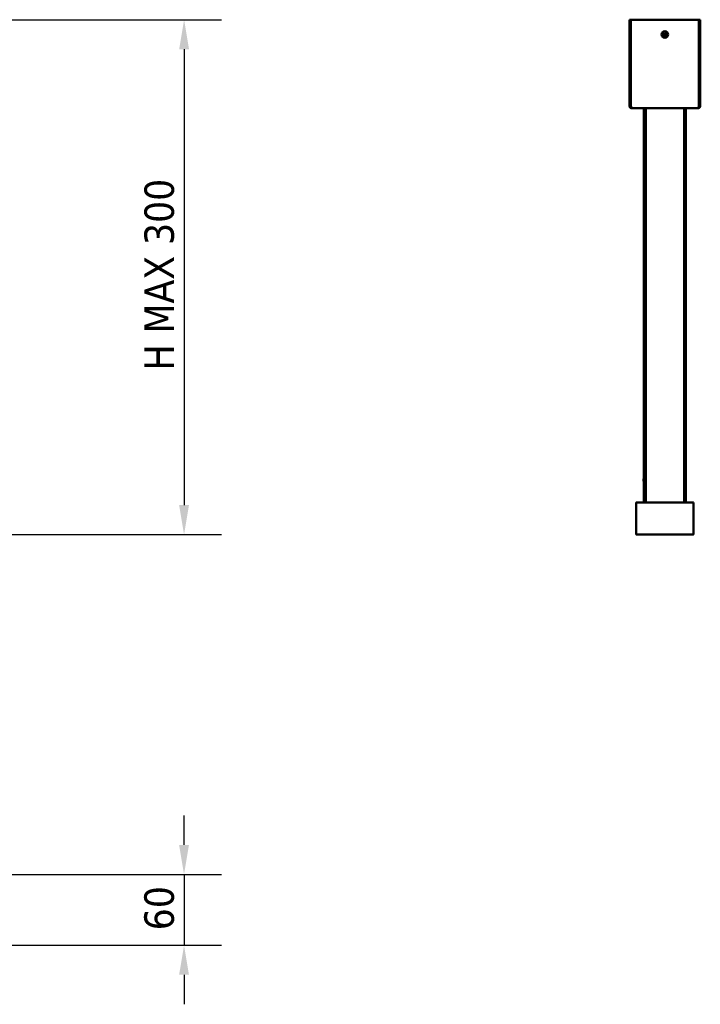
# Model space of a CAD drawing. Header units: millimetres. Extents: x 1483 to 3207, y 869 to 2048.
# Tile 3 of 3: x 2631 to 3207, y 869 to 1703. Entities that reach past the tile are written whole.
import ezdxf

# ---------------------------------------------------------------- set-up
doc = ezdxf.new("R2010")
doc.units = ezdxf.units.MM
doc.header["$LTSCALE"] = 10
doc.layers.add('Quota (ISO)', color=7, linetype='Continuous', lineweight=25)
doc.layers.add('Visibile (ISO)', color=7, linetype='Continuous', lineweight=50)
doc.styles.add('Testo nota (ISO)', font='tahoma.ttf')
doc.dimstyles.new('PENTA', dxfattribs={"dimscale": 10, "dimtxt": 2.5, "dimasz": 2.5, "dimexe": 3.175, "dimexo": 0, "dimgap": 0.762, "dimtad": 1, "dimrnd": 1e-08, "dimtxsty": 'Testo nota (ISO)', "dimcen": 0.09, "dimdle": 10, "dimclrd": 256, "dimclre": 256, "dimclrt": 256, "dimazin": 2, "dimtfac": 0.8, "dimtmove": 0, "dimatfit": 3, "dimfxl": 1, "dimtolj": 1, "dimlwd": -1, "dimlwe": -1, "dimarcsym": 0})

# ---------------------------------------------------------------- blocks, each defined once
blk = doc.blocks.new('*D7')
at = {"layer": 'Defpoints', "color": 0, "transparency": 16777216}
for p in [(2624.55, 1703.09), (2605, 1266.89), (2770.11, 1266.86)]:
    blk.add_point(p, dxfattribs=at)
at = {"layer": 'Quota (ISO)', "transparency": 16777216}
for p, q in [((2624.55, 1703.09), (2801.92, 1703.06)), ((2770.17, 1678.07), (2770.12, 1291.86)), ((2605, 1266.89), (2801.86, 1266.86))]:
    blk.add_line(p, q, dxfattribs=at)
for points in [[(2766, 1678.07), (2774.33, 1678.07), (2770.17, 1703.07)], [(2765.95, 1291.87), (2774.28, 1291.86), (2770.11, 1266.86)]]:
    blk.add_solid(points, dxfattribs=at)
at = {"layer": 'Quota (ISO)', "transparency": 16777216, "insert": (2736.57, 1396.58), "char_height": 25, "attachment_point": 1, "rotation": 89.99291, "style": 'Testo nota (ISO)'}
blk.add_mtext('\\A1; \\fTahoma|b0|i0;\\H24.9000;H MAX 300', dxfattribs=at)
blk = doc.blocks.new('*D9')
at = {"layer": 'Defpoints', "color": 0, "transparency": 16777216}
for p in [(2624.55, 979), (2624.55, 919), (2770.11, 919)]:
    blk.add_point(p, dxfattribs=at)
at = {"layer": 'Quota (ISO)', "transparency": 16777216}
for p, q in [((2770.11, 1004), (2770.11, 1029)), ((2624.55, 979), (2801.86, 979)), ((2770.11, 979), (2770.11, 919)), ((2624.55, 919), (2801.86, 919)), ((2770.11, 894), (2770.11, 869))]:
    blk.add_line(p, q, dxfattribs=at)
for points in [[(2765.94, 1004), (2774.27, 1004), (2770.11, 979)], [(2765.94, 894), (2774.27, 894), (2770.11, 919)]]:
    blk.add_solid(points, dxfattribs=at)
at = {"layer": 'Quota (ISO)', "transparency": 16777216, "insert": (2736.46, 931.64), "char_height": 25, "attachment_point": 1, "rotation": 90, "style": 'Testo nota (ISO)'}
blk.add_mtext('\\A1;60', dxfattribs=at)

msp = doc.modelspace()

# ---------------------------------------------------------------- linework, layer by layer
at = {"layer": 'Visibile (ISO)'}
for p, q in [((3147.261, 1703.122), (3147.261, 1630.122)), ((3148.261, 1703.122), (3147.261, 1703.122)), ((3148.261, 1630.122), (3148.261, 1703.122)), ((3148.511, 1630.122), (3148.511, 1703.122)), ((3148.511, 1703.122), (3206.011, 1703.122)), ((3206.011, 1703.122), (3206.011, 1630.122)), ((3206.261, 1703.122), (3207.261, 1703.122)), ((3206.261, 1630.122), (3206.261, 1703.122)), ((3207.261, 1630.122), (3207.261, 1703.122)), ((3174.511, 1690.622), (3174.511, 1690.622)), ((3175.659, 1691.067), (3176.704, 1690.571)), ((3175.744, 1691.032), (3176.534, 1690.816)), ((3175.868, 1691.53), (3176.931, 1691.075)), ((3176.635, 1691.04), (3175.95, 1691.489)), ((3176.354, 1689.229), (3176.809, 1690.292)), ((3176.844, 1689.996), (3176.395, 1689.311)), ((3176.817, 1689.02), (3177.313, 1690.065)), ((3176.852, 1689.105), (3177.068, 1689.895)), ((3177.706, 1692.225), (3177.21, 1691.18)), ((3177.671, 1692.14), (3177.455, 1691.349)), ((3178.655, 1689.715), (3177.591, 1690.17)), ((3177.679, 1691.248), (3178.128, 1691.934)), ((3178.169, 1692.016), (3177.714, 1690.953)), ((3178.864, 1690.178), (3177.819, 1690.674)), ((3177.888, 1690.205), (3178.573, 1689.756)), ((3178.779, 1690.213), (3177.989, 1690.429)), ((3180.011, 1690.622), (3180.011, 1690.622)), ((3147.261, 1630.087), (3147.261, 1630.122)), ((3148.261, 1630.122), (3147.261, 1630.122)), ((3148.511, 1630.087), (3148.511, 1630.122)), ((3148.511, 1630.087), (3148.511, 1630.087)), ((3149.261, 1628.122), (3149.261, 1628.374)), ((3149.261, 1628.122), (3149.859, 1628.122)), ((3149.859, 1628.087), (3149.261, 1628.087)), ((3149.859, 1628.087), (3159.511, 1628.087)), ((3159.511, 1628.088), (3159.511, 1314.085)), ((3159.511, 1628.088), (3204.664, 1628.087)), ((3161.011, 1628.088), (3161.011, 1314.085)), ((3193.511, 1628.087), (3193.511, 1294.21)), ((3195.011, 1628.087), (3195.011, 1294.21)), ((3204.664, 1628.122), (3205.261, 1628.122)), ((3205.261, 1628.087), (3204.664, 1628.087)), ((3205.261, 1628.122), (3205.261, 1628.374)), ((3206.011, 1630.087), (3206.011, 1630.122)), ((3206.011, 1630.087), (3206.011, 1630.087)), ((3206.261, 1630.122), (3207.261, 1630.122)), ((3207.261, 1630.122), (3207.261, 1630.087)), ((3159.261, 1312.085), (3159.261, 1314.085)), ((3159.511, 1312.085), (3159.511, 1294.21)), ((3161.011, 1312.085), (3161.011, 1294.21)), ((3161.021, 1312.085), (3161.23, 1312.085)), ((3161.021, 1312.085), (3161.021, 1312.085)), ((3161.23, 1312.085), (3161.021, 1312.085)), ((3161.23, 1312.085), (3161.23, 1314.085)), ((3161.23, 1312.085), (3161.23, 1312.085)), ((3153.011, 1294.01), (3153.011, 1267.21)), ((3153.011, 1267.26), (3153.011, 1293.96)), ((3153.211, 1294.21), (3154.207, 1294.21)), ((3176.511, 1294.21), (3153.261, 1294.21)), ((3164.815, 1294.21), (3166.071, 1294.21)), ((3201.261, 1294.21), (3178.011, 1294.21)), ((3188.451, 1294.21), (3189.707, 1294.21)), ((3200.315, 1294.21), (3201.311, 1294.21)), ((3201.511, 1267.21), (3201.511, 1294.01)), ((3201.511, 1293.96), (3201.511, 1267.26)), ((3153.011, 1267.085), (3153.011, 1267.21)), ((3154.207, 1267.01), (3153.211, 1267.01)), ((3154.207, 1266.885), (3153.211, 1266.885)), ((3153.261, 1267.01), (3201.261, 1267.01)), ((3201.311, 1267.01), (3200.315, 1267.01)), ((3201.311, 1266.885), (3200.315, 1266.885)), ((3201.511, 1267.21), (3201.511, 1267.085))]:
    msp.add_line(p, q, dxfattribs=at)
msp.add_circle((3177.261, 1690.622), 2.75, dxfattribs=at)
for centre, radius, start, end in [((3177.261, 1690.622), 0.752, 146.318511, 165.102843), ((3176.612, 1690.377), 0.215, 336.842922, 64.578432), ((3177.261, 1690.622), 0.752, 236.31851, 255.102842), ((3177.016, 1691.272), 0.215, 246.842921, 334.578431), ((3177.507, 1689.973), 0.215, 66.842921, 154.578431), ((3177.261, 1690.622), 0.752, 56.31851, 75.102842), ((3177.911, 1690.868), 0.215, 156.842922, 244.578432), ((3177.261, 1690.622), 0.752, 326.318511, 345.102843), ((3153.211, 1294.01), 0.2, 90, 180), ((3201.311, 1294.01), 0.2, 0, 90), ((3153.211, 1267.21), 0.2, 180, 270), ((3153.211, 1267.085), 0.2, 180, 270), ((3154.207, 1267.085), 0.2, 270, 337.972804), ((3200.315, 1267.085), 0.2, 202.027196, 270), ((3201.311, 1267.21), 0.2, 270, 0), ((3201.311, 1267.085), 0.2, 270, 0)]:
    msp.add_arc(centre, radius, start, end, dxfattribs=at)
for centre, major_axis, ratio, start_param, end_param in [((3160.261, 1312.085), (-1, 0), 0.0001238, 3.3942729, 7.0059195), ((3160.261, 1314.085), (-1, 0), 0.0001238, 3.3942346, 6.2831458), ((3160.261, 1312.085), (0.8, 0), 0.0001238, 0.3178237, 3.4970138), ((3160.261, 1312.085), (1, 0), 0.0001238, 5.5604511, 6.030505), ((3160.261, 1312.085), (0.8, 0), 0.0001238, 5.9277641, 5.9653616), ((3177.261, 1294.167), (1, 0), 0.0086031, 2.4188584, 7.0059196)]:
    msp.add_ellipse(centre, major_axis=major_axis, ratio=ratio, start_param=start_param, end_param=end_param, dxfattribs=at)
for points, knots in [([(3175.744, 1691.032), (3175.739, 1691.034), (3175.733, 1691.036), (3175.717, 1691.041), (3175.706, 1691.046), (3175.684, 1691.056), (3175.67, 1691.062), (3175.659, 1691.067)], [0.034954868, 0.034954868, 0.034954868, 0.034954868, 0.038019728, 0.038019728, 0.041814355, 0.041814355, 0.045660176, 0.045660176, 0.045660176, 0.045660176]), ([(3175.868, 1691.53), (3175.879, 1691.525), (3175.893, 1691.519), (3175.914, 1691.509), (3175.926, 1691.503), (3175.94, 1691.495), (3175.946, 1691.492), (3175.95, 1691.489)], [0.015311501, 0.015311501, 0.015311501, 0.015311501, 0.019157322, 0.019157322, 0.022951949, 0.022951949, 0.026016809, 0.026016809, 0.026016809, 0.026016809]), ([(3176.354, 1689.229), (3176.359, 1689.24), (3176.365, 1689.254), (3176.375, 1689.276), (3176.381, 1689.287), (3176.389, 1689.301), (3176.392, 1689.307), (3176.395, 1689.311)], [0.015311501, 0.015311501, 0.015311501, 0.015311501, 0.019157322, 0.019157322, 0.022951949, 0.022951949, 0.026016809, 0.026016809, 0.026016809, 0.026016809]), ([(3176.773, 1690.715), (3176.81, 1690.7), (3176.845, 1690.677), (3176.894, 1690.635), (3176.913, 1690.613), (3176.947, 1690.565), (3176.961, 1690.539), (3176.981, 1690.486), (3176.988, 1690.457), (3176.994, 1690.399), (3176.994, 1690.37), (3176.986, 1690.306), (3176.974, 1690.265), (3176.957, 1690.229)], [0.167227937, 0.167227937, 0.167227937, 0.167227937, 0.179801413, 0.179801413, 0.188242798, 0.188242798, 0.196684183, 0.196684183, 0.205125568, 0.205125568, 0.213566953, 0.213566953, 0.226140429, 0.226140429, 0.226140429, 0.226140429]), ([(3176.852, 1689.105), (3176.85, 1689.1), (3176.848, 1689.094), (3176.842, 1689.079), (3176.838, 1689.067), (3176.828, 1689.045), (3176.822, 1689.032), (3176.817, 1689.02)], [0.034954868, 0.034954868, 0.034954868, 0.034954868, 0.038019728, 0.038019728, 0.041814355, 0.041814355, 0.045660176, 0.045660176, 0.045660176, 0.045660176]), ([(3177.355, 1691.111), (3177.339, 1691.074), (3177.316, 1691.038), (3177.274, 1690.99), (3177.252, 1690.971), (3177.205, 1690.937), (3177.178, 1690.923), (3177.125, 1690.903), (3177.096, 1690.896), (3177.038, 1690.889), (3177.009, 1690.89), (3176.945, 1690.898), (3176.904, 1690.91), (3176.868, 1690.927)], [0.167227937, 0.167227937, 0.167227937, 0.167227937, 0.179801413, 0.179801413, 0.188242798, 0.188242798, 0.196684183, 0.196684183, 0.205125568, 0.205125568, 0.213566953, 0.213566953, 0.226140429, 0.226140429, 0.226140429, 0.226140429]), ([(3177.168, 1690.134), (3177.184, 1690.171), (3177.206, 1690.206), (3177.249, 1690.254), (3177.27, 1690.274), (3177.318, 1690.308), (3177.345, 1690.322), (3177.398, 1690.342), (3177.427, 1690.349), (3177.485, 1690.355), (3177.514, 1690.355), (3177.578, 1690.347), (3177.618, 1690.335), (3177.655, 1690.317)], [0.167227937, 0.167227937, 0.167227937, 0.167227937, 0.179801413, 0.179801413, 0.188242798, 0.188242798, 0.196684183, 0.196684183, 0.205125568, 0.205125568, 0.213566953, 0.213566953, 0.226140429, 0.226140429, 0.226140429, 0.226140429]), ([(3177.75, 1690.529), (3177.713, 1690.545), (3177.678, 1690.567), (3177.629, 1690.61), (3177.61, 1690.631), (3177.576, 1690.679), (3177.562, 1690.706), (3177.542, 1690.758), (3177.535, 1690.788), (3177.528, 1690.846), (3177.529, 1690.875), (3177.537, 1690.939), (3177.549, 1690.979), (3177.566, 1691.015)], [0.167227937, 0.167227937, 0.167227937, 0.167227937, 0.179801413, 0.179801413, 0.188242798, 0.188242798, 0.196684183, 0.196684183, 0.205125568, 0.205125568, 0.213566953, 0.213566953, 0.226140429, 0.226140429, 0.226140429, 0.226140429]), ([(3177.671, 1692.14), (3177.673, 1692.145), (3177.675, 1692.151), (3177.68, 1692.166), (3177.685, 1692.178), (3177.694, 1692.2), (3177.701, 1692.213), (3177.706, 1692.225)], [0.034954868, 0.034954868, 0.034954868, 0.034954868, 0.038019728, 0.038019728, 0.041814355, 0.041814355, 0.045660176, 0.045660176, 0.045660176, 0.045660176]), ([(3178.169, 1692.016), (3178.164, 1692.004), (3178.158, 1691.991), (3178.148, 1691.969), (3178.142, 1691.958), (3178.134, 1691.944), (3178.131, 1691.938), (3178.128, 1691.934)], [0.015311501, 0.015311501, 0.015311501, 0.015311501, 0.019157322, 0.019157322, 0.022951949, 0.022951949, 0.026016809, 0.026016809, 0.026016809, 0.026016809]), ([(3178.655, 1689.715), (3178.643, 1689.72), (3178.63, 1689.726), (3178.608, 1689.736), (3178.597, 1689.742), (3178.583, 1689.75), (3178.577, 1689.753), (3178.573, 1689.756)], [0.015311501, 0.015311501, 0.015311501, 0.015311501, 0.019157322, 0.019157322, 0.022951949, 0.022951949, 0.026016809, 0.026016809, 0.026016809, 0.026016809]), ([(3178.779, 1690.213), (3178.784, 1690.211), (3178.79, 1690.209), (3178.805, 1690.203), (3178.817, 1690.199), (3178.839, 1690.189), (3178.852, 1690.183), (3178.864, 1690.178)], [0.034954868, 0.034954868, 0.034954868, 0.034954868, 0.038019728, 0.038019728, 0.041814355, 0.041814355, 0.045660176, 0.045660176, 0.045660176, 0.045660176]), ([(3149.261, 1628.122), (3148.571, 1628.122), (3147.867, 1628.489), (3147.498, 1629.179), (3147.352, 1629.452), (3147.261, 1629.775), (3147.261, 1630.122)], [-1, -1, -1, -1, -0.2834953, -0.2834953, -0.2834953, 0, 0, 0, 0]), ([(3147.261, 1630.087), (3147.261, 1629.297), (3147.738, 1628.621), (3148.347, 1628.308), (3148.632, 1628.162), (3148.947, 1628.087), (3149.261, 1628.087)], [-1, -1, -1, -1, -0.3191123, -0.3191123, -0.3191123, 0, 0, 0, 0]), ([(3148.694, 1629.299), (3148.831, 1628.905), (3149.028, 1628.586), (3149.248, 1628.385), (3149.253, 1628.381), (3149.257, 1628.377), (3149.261, 1628.374)], [-0.74529904, -0.74529904, -0.74529904, -0.74529904, -0.34579722, -0.34579722, -0.34579722, -0.33798356, -0.33798356, -0.33798356, -0.33798356]), ([(3207.261, 1630.122), (3207.261, 1629.333), (3206.784, 1628.657), (3206.176, 1628.344), (3205.891, 1628.197), (3205.576, 1628.122), (3205.261, 1628.122)], [-1, -1, -1, -1, -0.3191123, -0.3191123, -0.3191123, 0, 0, 0, 0]), ([(3205.261, 1628.087), (3205.982, 1628.087), (3206.713, 1628.498), (3207.06, 1629.212), (3207.188, 1629.475), (3207.261, 1629.775), (3207.261, 1630.087)], [-1, -1, -1, -1, -0.26855542, -0.26855542, -0.26855542, 0, 0, 0, 0]), ([(3205.261, 1628.374), (3205.444, 1628.536), (3205.609, 1628.771), (3205.743, 1629.078), (3205.773, 1629.148), (3205.802, 1629.222), (3205.829, 1629.299)], [-0.65276121, -0.65276121, -0.65276121, -0.65276121, -0.32056572, -0.32056572, -0.32056572, -0.24458239, -0.24458239, -0.24458239, -0.24458239]), ([(3205.831, 1629.305), (3206.025, 1629.44), (3206.177, 1629.644), (3206.236, 1629.897), (3206.252, 1629.97), (3206.261, 1630.046), (3206.261, 1630.122)], [0.40392462, 0.40392462, 0.40392462, 0.40392462, 0.86749258, 0.86749258, 0.86749258, 1, 1, 1, 1]), ([(3153.261, 1294.21), (3153.229, 1294.21), (3153.197, 1294.204), (3153.136, 1294.179), (3153.109, 1294.161), (3153.063, 1294.115), (3153.044, 1294.088), (3153.025, 1294.043), (3153.02, 1294.027), (3153.013, 1293.994), (3153.011, 1293.977), (3153.011, 1293.96)], [0, 0, 0, 0, 0.009765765, 0.009765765, 0.01953173, 0.01953173, 0.02929808, 0.02929808, 0.034334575, 0.034334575, 0.039371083, 0.039371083, 0.039371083, 0.039371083]), ([(3201.511, 1293.96), (3201.511, 1293.993), (3201.505, 1294.025), (3201.48, 1294.085), (3201.462, 1294.113), (3201.416, 1294.159), (3201.389, 1294.178), (3201.344, 1294.197), (3201.328, 1294.202), (3201.295, 1294.209), (3201.278, 1294.21), (3201.261, 1294.21)], [0, 0, 0, 0, 0.009766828, 0.009766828, 0.019533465, 0.019533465, 0.029299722, 0.029299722, 0.034335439, 0.034335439, 0.039371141, 0.039371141, 0.039371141, 0.039371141]), ([(3153.011, 1267.26), (3153.011, 1267.228), (3153.018, 1267.196), (3153.042, 1267.135), (3153.061, 1267.108), (3153.106, 1267.062), (3153.133, 1267.043), (3153.179, 1267.024), (3153.195, 1267.019), (3153.228, 1267.012), (3153.245, 1267.01), (3153.261, 1267.01)], [0, 0, 0, 0, 0.009766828, 0.009766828, 0.019533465, 0.019533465, 0.029299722, 0.029299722, 0.034335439, 0.034335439, 0.039371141, 0.039371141, 0.039371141, 0.039371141]), ([(3201.261, 1267.01), (3201.294, 1267.01), (3201.326, 1267.017), (3201.386, 1267.041), (3201.414, 1267.06), (3201.46, 1267.105), (3201.479, 1267.132), (3201.498, 1267.178), (3201.503, 1267.194), (3201.51, 1267.227), (3201.511, 1267.244), (3201.511, 1267.26)], [0, 0, 0, 0, 0.009765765, 0.009765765, 0.01953173, 0.01953173, 0.02929808, 0.02929808, 0.034334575, 0.034334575, 0.039371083, 0.039371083, 0.039371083, 0.039371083])]:
    msp.add_open_spline(points, degree=3, knots=knots, dxfattribs=at)
for points, weights in [([(3176.534, 1690.816), (3176.678, 1690.755), (3176.773, 1690.715)], [1, 1.22198309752, 1.42828100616]), ([(3176.868, 1690.927), (3176.776, 1690.972), (3176.635, 1691.04)], [1.42828100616, 1.22198309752, 1]), ([(3176.957, 1690.229), (3176.912, 1690.137), (3176.844, 1689.996)], [1.42828100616, 1.22198309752, 1]), ([(3177.068, 1689.895), (3177.128, 1690.039), (3177.168, 1690.134)], [1, 1.22198309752, 1.42828100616]), ([(3177.455, 1691.349), (3177.394, 1691.206), (3177.355, 1691.111)], [1, 1.22198309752, 1.42828100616]), ([(3177.566, 1691.015), (3177.611, 1691.108), (3177.679, 1691.248)], [1.42828100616, 1.22198309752, 1]), ([(3177.655, 1690.317), (3177.747, 1690.273), (3177.888, 1690.205)], [1.42828100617, 1.22198309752, 1]), ([(3177.989, 1690.429), (3177.845, 1690.489), (3177.75, 1690.529)], [1, 1.22198309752, 1.42828100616])]:
    msp.add_rational_spline(points, weights, degree=2, dxfattribs=at)
for points in [[(3148.261, 1630.122), (3148.261, 1629.762), (3148.446, 1629.474), (3148.692, 1629.302)], [(3148.511, 1630.122), (3148.543, 1629.835), (3148.607, 1629.55), (3148.694, 1629.299)], [(3148.511, 1630.087), (3148.514, 1630.075), (3148.517, 1630.063), (3148.52, 1630.051)], [(3148.678, 1629.31), (3148.6, 1629.547), (3148.542, 1629.813), (3148.511, 1630.087)], [(3149.859, 1628.122), (3149.654, 1628.122), (3149.448, 1628.222), (3149.261, 1628.374)], [(3205.261, 1628.374), (3205.077, 1628.219), (3204.868, 1628.122), (3204.664, 1628.122)], [(3205.829, 1629.299), (3205.915, 1629.548), (3205.979, 1629.83), (3206.011, 1630.122)], [(3206.011, 1630.087), (3205.982, 1629.817), (3205.924, 1629.549), (3205.845, 1629.31)], [(3206.003, 1630.051), (3206.006, 1630.063), (3206.009, 1630.075), (3206.011, 1630.087)]]:
    msp.add_open_spline(points, degree=3, dxfattribs=at)

# ---------------------------------------------------------------- dimensions: what is measured, and where the dimension line sits
at = {"layer": 'Quota (ISO)'}
dim = msp.add_linear_dim(base=(2770.115, 1266.865), p1=(2624.552, 1703.087), p2=(2604.998, 1266.885), angle=269.992909, text=' \\fTahoma|b0|i0;\\H24.9000;H MAX 300', dimstyle='PENTA', override={"dimgap": 0.762, "dimdec": 2, "dimtol": 0, "dimlim": 0, "dimtp": 0, "dimtm": 0, "dimtdec": 2, "dimtofl": 0, "dimatfit": 1}, dxfattribs=at)
dim.commit()
dim.dimension.update_dxf_attribs({"geometry": '*D7', "text_midpoint": (2770.142, 1484.967), "dimtype": 160})
dim = msp.add_linear_dim(base=(2770.106, 918.996), p1=(2624.552, 978.996), p2=(2624.552, 918.996), angle=90, dimstyle='PENTA', override={"dimgap": 0.762, "dimdec": 2, "dimtol": 0, "dimlim": 0, "dimtp": 0, "dimtm": 0, "dimtdec": 2, "dimtofl": 1, "dimatfit": 1}, dxfattribs=at)
dim.commit()
dim.dimension.update_dxf_attribs({"geometry": '*D9', "text_midpoint": (2770.106, 948.996), "dimtype": 160})

doc.saveas('drawing.dxf')
